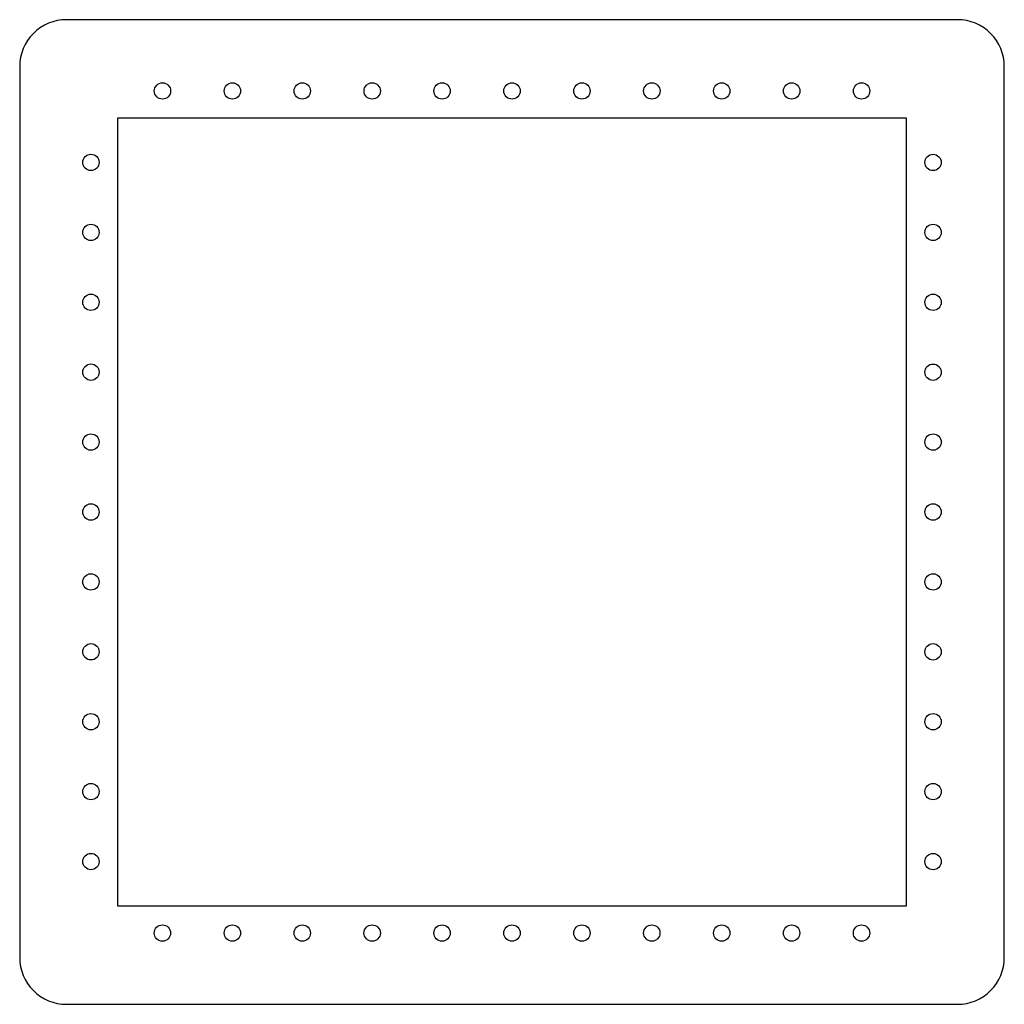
# Model space of a CAD drawing. Header units: inches. Extents: x -0.39 to 7.89, y 0 to 8.29.
import ezdxf

# ---------------------------------------------------------------- set-up
doc = ezdxf.new("R2010")
doc.units = ezdxf.units.IN
doc.header["$MEASUREMENT"] = 0

msp = doc.modelspace()

# ---------------------------------------------------------------- linework, layer by layer
msp.add_lwpolyline([(-0.3937, 7.8917), (-0.3937, 0.3937, 0.414214), (0, 0), (7.498, 0, 0.414214), (7.8917, 0.3937), (7.8917, 7.8917, 0.414214), (7.498, 8.2854), (0, 8.2854, 0.414214)], format="xyb", close=True)
msp.add_lwpolyline([(0.4331, 0.8268), (0.4331, 7.4587), (7.065, 7.4587), (7.065, 0.8268)], close=True)
for centre in [(0.8078, 7.686), (1.396, 7.686), (1.9843, 7.686), (2.5726, 7.686), (3.1608, 7.686), (3.7491, 7.686), (4.3374, 7.686), (4.9256, 7.686), (5.5139, 7.686), (6.1022, 7.686), (6.6904, 7.686), (0.2057, 7.0841), (7.2923, 7.084), (0.2057, 6.4959), (7.2923, 6.4957), (0.2057, 5.9076), (7.2923, 5.9074), (0.2057, 5.3193), (7.2923, 5.3192), (0.2057, 4.7311), (7.2923, 4.7309), (0.2057, 4.1428), (7.2923, 4.1426), (0.2057, 3.5545), (7.2923, 3.5544), (0.2057, 2.9663), (7.2923, 2.9661), (0.2057, 2.378), (7.2923, 2.3778), (0.2057, 1.7897), (7.2923, 1.7896), (0.2057, 1.2015), (7.2923, 1.2013), (0.8076, 0.5994), (1.3959, 0.5994), (1.9841, 0.5994), (2.5724, 0.5994), (3.1607, 0.5994), (3.7489, 0.5994), (4.3372, 0.5994), (4.9255, 0.5994), (5.5137, 0.5994), (6.102, 0.5994), (6.6903, 0.5994)]:
    msp.add_circle(centre, 0.0689)

doc.saveas('drawing.dxf')
